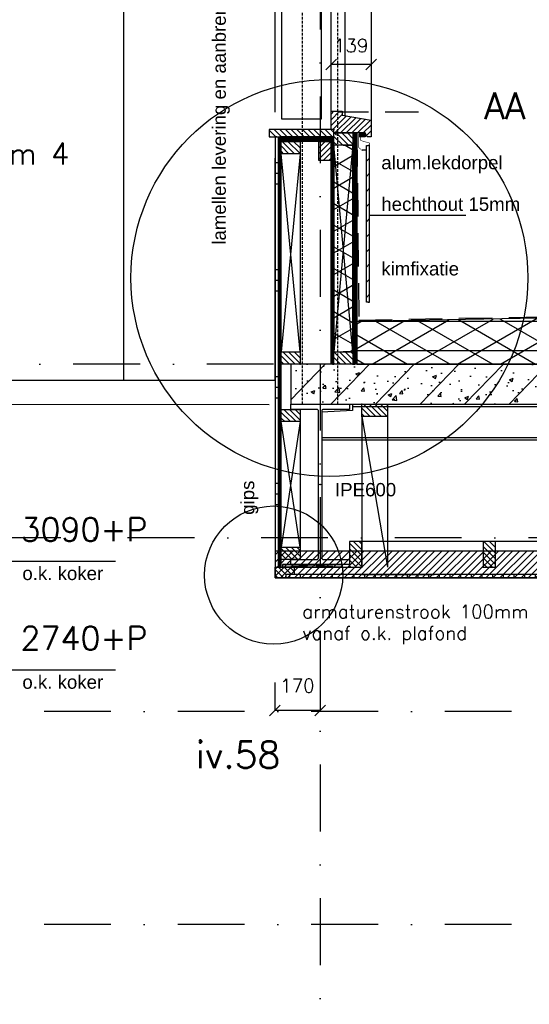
# Model space of a CAD drawing. Extents: x 0 to 316966, y 0 to 192112.
# Tile 42 of 54: x 178740 to 180647, y 94051 to 97735. Entities that reach past the tile are written whole.
import ezdxf

# ---------------------------------------------------------------- set-up
doc = ezdxf.new("R2010")
doc.units = 0
doc.header["$LTSCALE"] = 20
doc.header["$MEASUREMENT"] = 0
doc.header["$PDSIZE"] = -1
for name, pattern in [('DASHDOT', [25, 12.5, -6.25, 0, -6.25]), ('DD1', [2.66667, 1.66667, -0.5, 0, -0.5]), ('HIDDEN', [9.375, 6.25, -3.125]), ('HIDDENX2', [0.75, 0.5, -0.25])]:
    doc.linetypes.add(name, pattern=pattern)
doc.layers.get('0').update_dxf_attribs({"linetype": 'CONTINUOUS'})
doc.layers.get('DEFPOINTS').update_dxf_attribs({"linetype": 'CONTINUOUS'})
for name, color, linetype in [('25', 7, 'CONTINUOUS'), ('_DETAILNUMMERS', 4, 'CONTINUOUS'), ('_DETAILNUMMERSTEKST', 4, 'CONTINUOUS'), ('A--01A1_ACEER', 1, 'CONTINUOUS'), ('A--A21--_F-23-', 9, 'CONTINUOUS'), ('A--A25--_F--3-', 9, 'CONTINUOUS'), ('A--A30--_F--3-', 9, 'CONTINUOUS'), ('A--A35--_F--3-', 9, 'CONTINUOUS'), ('A--A42--_F--3-', 9, 'CONTINUOUS'), ('A--A42--_F-23-', 9, 'CONTINUOUS'), ('A--A42--_F123-', 9, 'CONTINUOUS'), ('A--L13DC4_VLOEREN', 4, 'HIDDEN'), ('A--L21--', 3, 'CONTINUOUS'), ('A--L21--_F--3-', 7, 'CONTINUOUS'), ('A--L21--_F-23-', 4, 'CONTINUOUS'), ('A--L21D2_BUITENWAND', 2, 'CONTINUOUS'), ('A--L22DC4_BINNENWAND', 4, 'HIDDEN'), ('A--L25--', 7, 'CONTINUOUS'), ('A--L25--_F-23-', 7, 'CONTINUOUS'), ('A--L28--', 7, 'CONTINUOUS'), ('A--L28--_F--3-', 1, 'CONTINUOUS'), ('A--L28DC1_CONSTR', 1, 'HIDDENX2'), ('A--L30--', 7, 'CONTINUOUS'), ('A--L30--_F123-', 7, 'CONTINUOUS'), ('A--L31--', 2, 'CONTINUOUS'), ('A--L31--_F--3-', 7, 'CONTINUOUS'), ('A--L31D1_BUITENKOZIJN', 1, 'CONTINUOUS'), ('A--L35D1_PLAFONDS', 1, 'CONTINUOUS'), ('A--L42--', 7, 'CONTINUOUS'), ('A--L42--_F--3-', 7, 'CONTINUOUS'), ('A--L42--_F-23-', 7, 'CONTINUOUS'), ('A--M$1A-_F123-', 1, 'CONTINUOUS'), ('A--M01A1_MAATVOERING', 1, 'CONTINUOUS'), ('A--M01B1_HOOGTE_MAATV', 1, 'CONTINUOUS'), ('A--T$1A-_F123_20', 1, 'CONTINUOUS'), ('A--T01A5_TEKST', 4, 'CONTINUOUS'), ('A--T01B2_HOOGTE_MAATV', 2, 'CONTINUOUS'), ('A--T01B3_HOOGTE_MAATV', 3, 'CONTINUOUS'), ('STRAMIEN', 8, 'DD1'), ('X--LR---_CP', 7, 'CONTINUOUS')]:
    doc.layers.add(name, color=color, linetype=linetype)
doc.styles.add('ALFA-0_25', font='ROMANS')
doc.styles.add('EB1', font='ARIAL.TTF')
doc.styles.add('EB2', font='ARIAL.TTF')
doc.styles.add('HIEMSTRA', font='romans.shx')
doc.styles.add('HOOGTEXT', font='ROMANS.shx', dxfattribs={"height": 2.5})
doc.dimstyles.get("Standard").update_dxf_attribs({"dimscale": 40, "dimtxt": 2.5, "dimasz": 2, "dimexe": 0.3, "dimexo": 0.3, "dimgap": 2, "dimtad": 1, "dimdec": 0, "dimzin": 0, "dimdsep": 46, "dimtxsty": 'HIEMSTRA', "dimblk1": 'OBLIQUE', "dimblk2": 'OBLIQUE', "dimsah": 1, "dimcen": 0.09, "dimdle": 0.3, "dimclrd": 1, "dimclre": 1, "dimclrt": 3, "dimadec": 0, "dimazin": 0, "dimtfac": 1, "dimtdec": 4, "dimtix": 1, "dimtmove": 2, "dimatfit": 3, "dimldrblk": 'OBLIQUE', "dimfxl": 0, "dimtvp": 625, "dimtolj": 1, "dimtzin": 0, "dimarcsym": 0})
doc.dimstyles.new('STANDARD$0', dxfattribs={"dimscale": 50, "dimtxt": 2.5, "dimasz": 2, "dimexe": 2, "dimexo": 0, "dimgap": 2, "dimtad": 1, "dimdec": 0, "dimzin": 0, "dimdsep": 46, "dimtxsty": 'ALFA-0_25', "dimblk1": 'OBLIQUE', "dimblk2": 'OBLIQUE', "dimsah": 1, "dimcen": -3, "dimdle": 2, "dimclrd": 1, "dimclre": 1, "dimclrt": 2, "dimadec": 0, "dimazin": 0, "dimtfac": 0.666667, "dimtofl": 0, "dimtmove": 2, "dimatfit": 3, "dimldrblk": 'OBLIQUE', "dimfxl": 0, "dimtvp": 0.833333, "dimtolj": 1, "dimtzin": 0, "dimarcsym": 0})
pattern_1 = [(45, (0, 0), (-10.6066, 10.6066), [])]

# ---------------------------------------------------------------- blocks, each defined once
blk = doc.blocks.new('Q020576-')
at = {"layer": 'A--L28--_F--3-', "color": 4, "linetype": 'Continuous'}
blk.add_lwpolyline([(110, -300), (-110, -300), (-110, -281), (-13, -281, 0.414214), (-6, -274), (-6, 274, 0.414214), (-13, 281), (-110, 281), (-110, 300), (110, 300), (110, 281), (13, 281, 0.414214), (6, 274), (6, -274, 0.414214), (13, -281), (110, -281)], format="xyb", close=True, dxfattribs=at)
at = {"layer": 'X--LR---_CP', "color": 4, "linetype": 'Continuous'}
for p in [(-6, 0), (0, 0), (6, 0)]:
    blk.add_point(p, dxfattribs=at)
blk = doc.blocks.new('*U500')
at = {"layer": 'A--A42--_F--3-', "linetype": 'Continuous'}
h = blk.add_hatch(dxfattribs=at)
h.set_pattern_fill('ALFALINE', color=256, scale=40, angle=45, style=0)
h.set_pattern_definition([(90, (-182448.854, -95652.148), (-40, 7e-15), [])])
h.paths.add_polyline_path([(0, 0), (0, -6.2), (-2713.1, -6.2), (-2713.1, 0), (-2713.1, 6.2), (0, 6.2)])
at = {"layer": 'A--L42--_F--3-', "color": 3, "linetype": 'Continuous'}
for points in [[(0, 0), (0, 6.2), (-2713.1, 6.2), (-2713.1, 0)], [(0, 0), (0, -6.2), (-2713.1, -6.2), (-2713.1, 0)], [(0, 0), (0, -6.2), (-2713.1, -6.2), (-2713.1, 0)], [(0, 0), (0, -6.2), (-2713.1, -6.2), (-2713.1, 0)]]:
    blk.add_lwpolyline(points, dxfattribs=at)
blk = doc.blocks.new('Q020283-')
at = {"layer": 'A--A25--_F--3-'}
h = blk.add_hatch(dxfattribs=at)
h.set_pattern_fill('ALFALINE', color=256, scale=15, style=0, pattern_type=2)
h.set_pattern_definition(pattern_1)
h.paths.add_polyline_path([(0, 0), (0, 96), (46, 96), (46, 0)])
at = {"layer": 'A--L25--_F-23-', "color": 2, "linetype": 'Continuous'}
blk.add_lwpolyline([(0, 0), (0, 96), (46, 96), (46, 0)], close=True, dxfattribs=at)
at = {"layer": 'X--LR---_CP'}
for p in [(0, 0), (0, 0), (46, 0)]:
    blk.add_point(p, dxfattribs=at)
blk = doc.blocks.new('Q020279-')
at = {"layer": 'A--A25--_F--3-'}
h = blk.add_hatch(dxfattribs=at)
h.set_pattern_fill('ALFALINE', color=256, scale=15, style=0, pattern_type=2)
h.set_pattern_definition(pattern_1)
h.paths.add_polyline_path([(0, 0), (0, 71), (46, 71), (46, 0)])
at = {"layer": 'A--L25--_F-23-', "color": 2, "linetype": 'Continuous'}
blk.add_lwpolyline([(0, 0), (0, 71), (46, 71), (46, 0)], close=True, dxfattribs=at)
at = {"layer": 'X--LR---_CP'}
for p in [(0, 0), (0, 0), (46, 0)]:
    blk.add_point(p, dxfattribs=at)
blk = doc.blocks.new('KOZIJN_VAA')
at = {"layer": 'A--A35--_F--3-'}
h = blk.add_hatch(dxfattribs=at)
h.set_pattern_fill('ALFALINE', color=256, scale=15, style=0, pattern_type=2)
h.set_pattern_definition([(45, (544.854, -1305.231), (-10.6066, 10.6066), [])])
h.paths.add_polyline_path([(-10, 0), (-10, 68), (31, 68), (31, 54), (140, 34.4), (140, -27), (125.2, -27), (117, -13), (0, -13), (0, 0)])
at = {"layer": 'A--L31--_F--3-', "color": 2, "linetype": 'Continuous'}
blk.add_lwpolyline([(-10, 0), (-10, 68), (31, 68), (31, 54), (140, 34.4), (140, -27), (125.2, -27), (117, -13), (0, -13), (0, -13), (0, -13), (0, 0)], close=True, dxfattribs=at)
at = {"layer": 'X--LR---_CP'}
blk.add_point((0, 0), dxfattribs=at)
at = {"layer": '25', "rotation": 270}
blk.add_blockref('Q020279-', (0, -13), dxfattribs=at)
blk = doc.blocks.new('*U445')
at = {"layer": 'A--A30--_F--3-', "linetype": 'Continuous'}
h = blk.add_hatch(dxfattribs=at)
h.set_pattern_fill('ALFALINE', color=256, scale=4, angle=405, style=0)
h.set_pattern_definition([(90, (0, 0), (-4, 1e-15), [])])
h.paths.add_polyline_path([(0, 0), (7.5, 0), (7.5, -865.3), (0, -865.3), (-7.5, -865.3), (-7.5, 0)])
at = {"layer": 'A--L30--_F123-', "color": 1, "linetype": 'Continuous'}
for points in [[(0, 0), (-7.5, 0), (-7.5, -865.3), (0, -865.3)], [(0, 0), (7.5, 0), (7.5, -865.3), (0, -865.3)]]:
    blk.add_lwpolyline(points, dxfattribs=at)
blk = doc.blocks.new('*U444')
at = {"layer": 'A--A30--_F--3-', "linetype": 'Continuous'}
h = blk.add_hatch(dxfattribs=at)
h.set_pattern_fill('ALFALINE', color=256, scale=4, angle=225, style=0)
h.set_pattern_definition([(270, (0, 0), (4, -9e-16), [])])
h.paths.add_polyline_path([(0, 0), (-5, 0), (-5, 851.3), (0, 851.3), (5, 851.3), (5, 0)])
at = {"layer": 'A--L30--_F123-', "color": 1, "linetype": 'Continuous'}
for points in [[(0, 0), (-5, 0), (-5, 851.3), (0, 851.3)], [(0, 0), (5, 0), (5, 851.3), (0, 851.3)]]:
    blk.add_lwpolyline(points, dxfattribs=at)
blk = doc.blocks.new('*U443')
at = {"layer": 'A--A30--_F--3-', "linetype": 'Continuous'}
h = blk.add_hatch(dxfattribs=at)
h.set_pattern_fill('ALFALINE', color=256, scale=4, angle=225, style=0)
h.set_pattern_definition([(269.99995, (0, 0), (4, -3e-06), [])])
h.paths.add_polyline_path([(0, 0), (-5, 0), (-5, 1610.8), (0, 1610.8), (5, 1610.8), (5, 0)])
at = {"layer": 'A--L30--_F123-', "color": 1, "linetype": 'Continuous'}
for points in [[(0, 0), (-5, 0), (-5, 1610.8), (0, 1610.8)], [(0, 0), (5, 0), (5, 1610.8), (0, 1610.8)]]:
    blk.add_lwpolyline(points, dxfattribs=at)
blk = doc.blocks.new('*U442')
at = {"layer": 'A--A42--_F123-', "linetype": 'Continuous'}
h = blk.add_hatch(dxfattribs=at)
h.set_pattern_fill('ALFAPLST', color=256, scale=400, angle=180, style=0)
h.set_pattern_definition([(180, (0, 0), (0.0002, -400), []), (180, (2e-05, -40), (0.0002, -400), []), (180, (3e-05, -80), (0.0002, -400), [])])
h.paths.add_polyline_path([(0, 0), (6, 0), (6, -1610.8), (0, -1610.8), (-6, -1610.8), (-6, 0)])
at = {"layer": 'A--L42--_F--3-', "color": 3, "linetype": 'Continuous'}
for points in [[(0, 0), (-6, 0), (-6, -1610.8), (0, -1610.8)], [(0, 0), (6, 0), (6, -1610.8), (0, -1610.8)]]:
    blk.add_lwpolyline(points, dxfattribs=at)
blk = doc.blocks.new('*U441')
at = {"layer": 'A--A30--_F--3-', "linetype": 'Continuous'}
h = blk.add_hatch(dxfattribs=at)
h.set_pattern_fill('ALFALINE', color=256, scale=4, angle=315, style=0)
h.set_pattern_definition([(360, (0, 0), (3e-06, 4), [])])
h.paths.add_polyline_path([(0, 0), (0, -9), (-187.5, -9), (-187.5, 0), (-187.5, 9), (0, 9)])
at = {"layer": 'A--L30--_F123-', "color": 1, "linetype": 'Continuous'}
for points in [[(0, 0), (0, 9), (-187.5, 9), (-187.5, 0)], [(0, 0), (0, -9), (-187.5, -9), (-187.5, 0)]]:
    blk.add_lwpolyline(points, dxfattribs=at)
blk = doc.blocks.new('*U440')
at = {"layer": 'A--A21--_F-23-', "linetype": 'Continuous'}
h = blk.add_hatch(dxfattribs=at)
h.set_pattern_fill('ALFAISO', color=256, scale=70, angle=270, style=0)
h.set_pattern_definition([(330, (-35, 6e-15), (35, 60.622), []), (30, (-35, 6e-15), (-35, 60.622), [])])
h.paths.add_polyline_path([(0, 0), (35, 0), (35, -773.3), (0, -773.3), (-35, -773.3), (-35, 0)])
at = {"layer": 'A--L21--_F--3-', "color": 3, "linetype": 'Continuous'}
for points in [[(0, 0), (-35, 0), (-35, -773.3), (0, -773.3)], [(0, 0), (35, 0), (35, -773.3), (0, -773.3)]]:
    blk.add_lwpolyline(points, dxfattribs=at)
blk = doc.blocks.new('_OBLIQUE')
at = {"color": 0, "linetype": 'ByBlock'}
blk.add_line((-0.5, -0.5), (0.5, 0.5), dxfattribs=at)
blk = doc.blocks.new('*D275')
at = {"layer": 'A--M$1A-_F123-', "color": 1}
blk.add_arc((166910.9, 95796.3), 293.9, 0, 82, dxfattribs=at)
at = {"layer": 'DEFPOINTS', "color": 0}
for p in [(167016.7, 96549.1), (167080.9, 96036.1), (151814.6, 95796.3), (185768.1, 95796.3), (166895.5, 95686.7)]:
    blk.add_point(p, dxfattribs=at)
at = {"layer": 'A--M$1A-_F123-', "color": 1, "xscale": 40, "yscale": 40, "zscale": 40}
for p, rotation in [((166951.8, 96087.4), 172.0000039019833), ((167204.8, 95796.3), 270)]:
    blk.add_blockref('_OBLIQUE', p, dxfattribs=dict(at, rotation=rotation))
at = {"layer": 'A--M$1A-_F123-', "color": 2, "insert": (167203.5, 96044.8), "char_height": 50, "attachment_point": 5, "rotation": 310.3345, "style": 'HIEMSTRA'}
blk.add_mtext('\\A1;82.00°', dxfattribs=at)
blk = doc.blocks.new('*D295')
at = {"color": 1, "linetype": 'ByBlock'}
for p, q in [((179905.7, 97567.5), (179905.7, 97567.5)), ((180055.7, 97567.5), (179905.7, 97567.5)), ((180055.7, 97567.5), (180055.7, 97567.5))]:
    blk.add_line(p, q, dxfattribs=at)
at = {"layer": 'DEFPOINTS', "color": 0, "linetype": 'ByBlock'}
for p in [(179905.7, 97567.5), (179905.7, 97567.5), (180055.7, 97567.5)]:
    blk.add_point(p, dxfattribs=at)
at = {"color": 1, "linetype": 'ByBlock', "xscale": 40, "yscale": 40, "zscale": 40, "rotation": 180}
blk.add_blockref('_OBLIQUE', (179905.7, 97567.5), dxfattribs=at)
at = {"color": 1, "linetype": 'ByBlock', "xscale": 40, "yscale": 40, "zscale": 40}
blk.add_blockref('_OBLIQUE', (180055.7, 97567.5), dxfattribs=at)
at = {"color": 2, "linetype": 'ByBlock', "insert": (179980.7, 97637.9), "char_height": 50, "attachment_point": 5, "style": 'ALFA-0_25'}
blk.add_mtext('\\A1;139', dxfattribs=at)
blk = doc.blocks.new('*D362')
at = {"layer": 'A--M$1A-_F123-', "color": 1, "lineweight": -2}
for p, q in [((179694.3, 95255.4), (179694.3, 95150.6)), ((179864.3, 95255.4), (179864.3, 95150.6)), ((179864.3, 95150.6), (179694.3, 95150.6))]:
    blk.add_line(p, q, dxfattribs=at)
at = {"layer": 'DEFPOINTS', "color": 0}
for p in [(179694.3, 95255.4), (179864.3, 95255.4), (179694.3, 95150.6)]:
    blk.add_point(p, dxfattribs=at)
at = {"layer": 'A--M$1A-_F123-', "color": 1, "lineweight": -2, "xscale": 40, "yscale": 40, "zscale": 40, "rotation": 180}
blk.add_blockref('_OBLIQUE', (179694.3, 95150.6), dxfattribs=at)
at = {"layer": 'A--M$1A-_F123-', "color": 1, "lineweight": -2, "xscale": 40, "yscale": 40, "zscale": 40}
blk.add_blockref('_OBLIQUE', (179864.3, 95150.6), dxfattribs=at)
at = {"layer": 'A--M$1A-_F123-', "color": 2, "insert": (179779.3, 95243), "char_height": 50, "attachment_point": 5, "style": 'ALFA-0_25'}
blk.add_mtext('\\A1;170', dxfattribs=at)
blk = doc.blocks.new('*U422')
at = {"layer": 'A--A42--_F-23-', "linetype": 'Continuous'}
h = blk.add_hatch(dxfattribs=at)
h.set_pattern_fill('ALFALINE', color=256, scale=40, style=0)
h.set_pattern_definition([(45, (-180043.777, -96678.036), (-28.284271, 28.284271), [])])
h.paths.add_polyline_path([(0, 0), (-6, 0), (-6, 585.6), (0, 585.6), (6, 585.6), (6, 0)])
at = {"layer": 'A--L42--_F-23-', "color": 2, "linetype": 'Continuous'}
for points in [[(0, 0), (-6, 0), (-6, 585.6), (0, 585.6)], [(0, 0), (6, 0), (6, 585.6), (0, 585.6)]]:
    blk.add_lwpolyline(points, dxfattribs=at)
blk = doc.blocks.new('A$C1B051801')
at = {"layer": 'A--A25--_F--3-'}
h = blk.add_hatch(dxfattribs=at)
h.set_pattern_fill('ALFALINE', color=256, scale=15, angle=-90, style=0, pattern_type=2)
h.set_pattern_definition([(135, (-92.498, 12.5), (-10.6066, -10.6066), [])])
h.paths.add_polyline_path([(71.5, 12.5), (40, 12.5), (40, 0), (0, 0), (0, 40.5), (71.5, 40.5)])
h = blk.add_hatch(dxfattribs=at)
h.set_pattern_fill('ALFALINE', color=256, scale=15, angle=-90, style=0, pattern_type=2)
h.set_pattern_definition([(135, (-92.498, 12.5), (-10.6066, -10.6066), [])])
h.paths.add_polyline_path([(71.5, 12.5), (12.5, 12.5), (12.5, 40.5), (71.5, 40.5)])
at = {"layer": 'A--L25--_F-23-', "color": 2, "linetype": 'Continuous'}
blk.add_lwpolyline([(71.5, 12.5), (40, 12.5), (40, 0), (0, 0), (0, 40.5), (71.5, 40.5)], close=True, dxfattribs=at)
blk = doc.blocks.new('HOOGTEP')
at = {"layer": 'A--M01A1_MAATVOERING'}
for p, q in [((0, 0), (0.624, 2.33)), ((0.624, 2.33), (8.794, 2.33)), ((-2.415, 0.647), (0, 0))]:
    blk.add_line(p, q, dxfattribs=at)
at = {"layer": 'A--M01B1_HOOGTE_MAATV'}
blk.add_line((-1.379, 0), (0.911, 0), dxfattribs=at)
at = {"layer": 'A--T01B2_HOOGTE_MAATV', "style": 'HOOGTEXT', "flags": 4}
blk.add_attdef('TEKST', (1.84, -0.671), '', height=1.5, dxfattribs=at)
at = {"layer": 'A--T01B3_HOOGTE_MAATV', "style": 'HOOGTEXT', "flags": 4}
blk.add_attdef('HOOGTE', (1.673, 3.819), '', height=1.75, dxfattribs=at)

msp = doc.modelspace()

# ---------------------------------------------------------------- hatches: boundary and pattern name
at = {"layer": 'A--01A1_ACEER', "linetype": 'Continuous'}
h = msp.add_hatch(dxfattribs=at)
h.set_pattern_fill('ANSI31', color=256, scale=150, style=0)
h.set_pattern_definition([(45, (20864.859, 700), (-13.2582521, 13.2582521), [])])
h.paths.add_polyline_path([(179695.763, 95645.898), (182458.854, 95645.899), (182458.854, 95745.899), (179695.763, 95745.898)])
at = {"layer": 'A--A21--_F-23-'}
h = msp.add_hatch(dxfattribs=at)
h.set_pattern_fill('ALFAISO', color=256, scale=80, angle=270, style=0, pattern_type=2)
h.set_pattern_definition([(330, (47325.05, 690), (40, 69.282032), []), (30, (47325.05, 690), (-40, 69.282032), [])])
h.paths.add_polyline_path([(180001.734, 96445.898), (182580.734, 96445.898), (182580.734, 96652.648), (180001.734, 96605.648)])
h = msp.add_hatch(dxfattribs=at)
h.set_pattern_fill('ALFABET', color=256, scale=20, angle=1, style=0)
h.set_pattern_definition([(46, (0, 0), (-86.320776, 83.359004), []), (51, (0, 0), (143.64922, -10.04493), [15, -165]), (356, (0, 0), (-30.37155, 149.93121), [12, -132]), (101.4514, (11.97, -0.84), (113.27778, 139.88618), [12.74804, -140.22842]), (47.1842, (-0.7, 40), (213.99344, -29.37358), [22.5, -247.5]), (97.6356, (17.13, 37.55), (183.50393, 198.05632), [19.12206, -210.3426]), (352.1842, (-0.7, 40), (183.50378, 198.05647), [18, -198]), (22, (19.47, 30.34), (120.76856, -78.42802), [15, -165]), (327, (19.47, 30.34), (46.12453, 145.85721), [12, -132]), (72.4514, (29.54, 23.81), (166.893145, 67.42906), [12.74804, -140.22842]), (38.5, (0, 0), (1.269641, 66.611074), [0, -130.4, 0, -134, 0, -132.5]), (8.5, (0, 0), (51.229207, 79.788568), [0, -76.4, 0, -127.4, 0, -50.5]), (328.5, (-44.593, -0.78), (106.826954, -2.64699), [0, -50, 0, -156, 0, -207]), (318.5, (-64.59, -1.13), (116.270055, 22.053548), [0, -65, 0, -103.6, 0, -147]), (318.5, (-64.59, -1.13), (116.270055, 22.053548), [0, -65, 0, -103.6, 0, -147])])
h.paths.add_polyline_path([(179754.265, 96295.898), (182680.314, 96295.898), (182680.734, 96445.898), (179754.265, 96445.898)])
at = {"layer": 'A--A35--_F--3-'}
h = msp.add_hatch(dxfattribs=at)
h.set_pattern_fill('ALFALINE', color=256, scale=15, style=0)
h.set_pattern_definition([(135, (332511.889, 3265.15), (10.6066017, 10.6066017), [])])
h.paths.add_polyline_path([(179772.624, 97324.214), (179925.734, 97324.214), (179925.734, 97297.214), (179772.624, 97297.214)])
h.paths.add_polyline_path([(179674.124, 97324.214), (179772.624, 97324.214), (179772.624, 97297.214), (179674.124, 97297.214)])

# ---------------------------------------------------------------- linework, layer by layer
at = {"layer": '_DETAILNUMMERS'}
for centre, radius in [((179898.906, 96768.725), 742.626), ((179690.371, 95656.738), 258.558)]:
    msp.add_circle(centre, radius, dxfattribs=at)
at = {"layer": 'A--01A1_ACEER'}
for p, q in [((179974.265, 95695.898), (179723.263, 95686.398)), ((179723.263, 95695.898), (179974.265, 95686.398)), ((180022.61, 95658.398), (180291.526, 95658.398))]:
    msp.add_line(p, q, dxfattribs=at)
msp.add_lwpolyline([(179974.265, 95695.898), (179723.263, 95695.898), (179723.263, 95686.398), (179974.265, 95686.398)], close=True, dxfattribs=at)
at = {"layer": 'A--A42--_F--3-', "color": 2}
msp.add_line((180037.777, 97246.716, 0), (180022.162, 97246.716, 0), dxfattribs=at)
at = {"layer": 'A--L13DC4_VLOEREN'}
msp.add_lwpolyline([(180001.734, 97311.231), (180008.925, 96610.648), (182575.734, 96657.648), (182575.734, 96783.344)], dxfattribs=at)
at = {"layer": 'A--L21--'}
for p, q in [((182580.734, 96605.849), (180001.734, 96605.799)), ((182580.734, 96495.849), (180001.734, 96495.799))]:
    msp.add_line(p, q, dxfattribs=at)
msp.add_lwpolyline([(180001.734, 96445.898), (182580.734, 96445.898), (182580.734, 96652.648), (180001.734, 96605.648)], close=True, dxfattribs=at)
at = {"layer": 'A--L21--_F-23-', "linetype": 'Continuous'}
msp.add_lwpolyline([(179754.265, 96295.898), (182680.314, 96295.898), (182680.734, 96445.898), (179754.265, 96445.898)], close=True, dxfattribs=at)
at = {"layer": 'A--L21D2_BUITENWAND'}
for points in [[(179985.783, 96295.898), (179985.783, 96272.249), (179870.265, 96265.935)], [(179985.783, 96287.398), (182656.921, 96287.398)], [(179870.265, 96265.935), (179870.265, 96162.897), (182578.854, 96162.898)], [(179870.265, 96171.397), (182578.854, 96171.398)]]:
    msp.add_lwpolyline(points, dxfattribs=at)
at = {"layer": 'A--L22DC4_BINNENWAND', "linetype": 'DD1', "const_width": 2}
for points in [[(180032.734, 97305.231), (180008.999, 97305.231), (180008.999, 97256.612), (180022.406, 97244.929)], [(180016.2, 97296.231), (180016.2, 97282.899), (180049.777, 97273.236), (180049.777, 97253.237)]]:
    msp.add_lwpolyline(points, dxfattribs=at)
at = {"layer": 'A--L25--'}
msp.add_line((178217.864, 96296.074), (179673.052, 96295.686), dxfattribs=at)
for points in [[(179695.763, 97389.214), (179695.763, 98405.899), (178559.918, 98405.899), (178110.851, 95635.686)], [(178232.392, 96385.686), (179695.763, 96385.686), (179695.763, 97217.214), (179695.763, 97217.214)]]:
    msp.add_lwpolyline(points, dxfattribs=at)
at = {"layer": 'A--L25--_F-23-', "color": 8}
msp.add_lwpolyline([(179869.243, 97364.213), (179869.24, 98423.397), (179719.238, 98423.4), (179719.243, 97364.209), (179869.243, 97364.213)], dxfattribs=at)
at = {"layer": 'A--L28DC1_CONSTR'}
for p, q in [((179797.765, 96295.898), (179797.765, 99012.898)), ((179930.765, 96295.898), (179930.765, 99012.898))]:
    msp.add_line(p, q, dxfattribs=at)
at = {"layer": 'A--L28DC1_CONSTR', "linetype": 'ByBlock'}
msp.add_line((180409.321, 97001.747), (180049.777, 97001.747, 0), dxfattribs=at)
at = {"layer": 'A--L31--'}
msp.add_line((179956.734, 98400.898), (179956.734, 97373.422), dxfattribs=at)
for points in [[(179905.734, 97324.214), (179905.734, 98421.898)], [(180055.734, 98400.898), (180055.734, 97297.213)]]:
    msp.add_lwpolyline(points, dxfattribs=at)
for points in [[(180032.734, 97301.231), (180010.81, 97301.231), (180010.81, 97308.231), (180032.734, 97308.231)], [(180032.799, 97296.231), (180010.875, 97296.231), (180010.875, 97303.231), (180032.799, 97303.231)]]:
    msp.add_lwpolyline(points, close=True, dxfattribs=at)
at = {"layer": 'A--L31--_F--3-', "color": 2, "linetype": 'Continuous'}
msp.add_lwpolyline([(179915.734, 97324.231), (179674.124, 97324.214), (179674.124, 97297.214), (179915.734, 97297.213)], close=True, dxfattribs=at)
at = {"layer": 'A--L31D1_BUITENKOZIJN'}
for p, q in [((179127.84, 98405.899), (179127.84, 96385.686)), ((179789.263, 97233.213), (179718.262, 96491.898)), ((179789.262, 96491.898), (179718.263, 97233.213)), ((179789.263, 97233.213), (179789.262, 96491.898)), ((179986.734, 97265.231), (179915.734, 96491.898)), ((179986.734, 96491.898), (179915.734, 97265.231)), ((180020.265, 96249.898), (180020.265, 95686.398)), ((180020.265, 96249.898), (180116.265, 95686.398)), ((180116.265, 96249.898), (180116.265, 95686.398)), ((179789.262, 95760.898), (179718.262, 96230.898)), ((179789.262, 96230.898), (179718.262, 95760.898)), ((179789.262, 96230.898), (179789.262, 95760.898)), ((182402.854, 95782.398), (180020.265, 95782.398))]:
    msp.add_line(p, q, dxfattribs=at)
at = {"layer": 'A--L31D1_BUITENKOZIJN', "linetype": 'HIDDEN'}
msp.add_line((180232.624, 97389.214), (179930.765, 97389.214), dxfattribs=at)
at = {"layer": 'A--L35D1_PLAFONDS', "linetype": 'Continuous'}
msp.add_lwpolyline([(179695.763, 95645.898), (182458.854, 95645.899), (182458.854, 95745.899), (179695.763, 95745.898)], close=True, dxfattribs=at)
at = {"layer": 'STRAMIEN', "linetype": 'DASHDOT'}
for p, q in [((179864.265, 109950.716), (179864.265, 90508.086)), ((189192.195, 96445.898), (167907.606, 96445.898)), ((188895.387, 95795.898), (151614.265, 95795.898)), ((189082.969, 95145.898), (152098.725, 95145.898)), ((189082.969, 94348.898), (152098.725, 94348.898))]:
    msp.add_line(p, q, dxfattribs=at)

# ---------------------------------------------------------------- block references
at = {"color": 3}
ref = msp.add_blockref('HOOGTEP', (178658.787, 95592.626), dxfattribs=dict(at, xscale=50, yscale=50))
ref.add_attrib('HOOGTE', '3090+P', (178742.418, 95783.6), dxfattribs={"layer": 'A--T01B3_HOOGTE_MAATV', "height": 87.5, "style": 'HOOGTEXT', "flags": 4})
ref = msp.add_blockref('HOOGTEP', (178658.787, 95185.898), dxfattribs=dict(at, xscale=50, yscale=50))
ref.add_attrib('HOOGTE', '2740+P', (178742.418, 95376.872), dxfattribs={"layer": 'A--T01B3_HOOGTE_MAATV', "height": 87.5, "style": 'HOOGTEXT', "flags": 4})
at = {"layer": '25'}
for p, rotation in [((179718.263, 97279.213), 270), ((179905.734, 97279.213), 180), ((179789.262, 96445.898), 90), ((179986.734, 96445.898), 90), ((179789.262, 96230.898), 90), ((179789.262, 95714.898), 90)]:
    msp.add_blockref('Q020279-', p, dxfattribs=dict(at, rotation=rotation))
at = {"layer": 'A--L21--'}
msp.add_blockref('*U440', (179950.734, 97265.231), dxfattribs=at)
at = {"layer": 'A--L25--', "rotation": 270}
msp.add_blockref('Q020283-', (180020.265, 96295.898), dxfattribs=at)
at = {"layer": 'A--L25--', "xscale": -1}
for p in [(180020.265, 95686.398), (180520.265, 95686.398)]:
    msp.add_blockref('Q020283-', p, dxfattribs=at)
at = {"layer": 'A--L28--'}
msp.add_blockref('Q020576-', (179864.265, 95995.898), dxfattribs=at)
at = {"layer": 'A--L30--'}
for name, p in [('*U445', (179994.234, 97311.231)), ('*U443', (179713.262, 95686.398)), ('*U441', (179905.734, 97288.213)), ('*U444', (179910.734, 96445.898))]:
    msp.add_blockref(name, p, dxfattribs=at)
at = {"layer": 'A--L31--'}
msp.add_blockref('KOZIJN_VAA', (179915.734, 97324.231), dxfattribs=at)
at = {"layer": 'A--L42--'}
for name, p in [('*U442', (179701.763, 97297.214)), ('*U422', (180043.777, 96678.036, 0)), ('*U500', (182448.854, 95652.148))]:
    msp.add_blockref(name, p, dxfattribs=at)
at = {"layer": 'A--T01A5_TEKST'}
msp.add_blockref('A$C1B051801', (179695.763, 95645.898), dxfattribs=at)

# ---------------------------------------------------------------- texts
at = {"layer": '_DETAILNUMMERSTEKST', "style": 'HIEMSTRA'}
for s, p in [('AA', (180478.325, 97362.286)), ('iv.58', (179398.598, 94933.969))]:
    msp.add_text(s, height=100, dxfattribs=at).set_placement(p)
at = {"layer": '_DETAILNUMMERSTEKST', "color": 3, "style": 'HIEMSTRA'}
msp.add_text('scherm 4', height=80, dxfattribs=at).set_placement((178407.832, 97193.604))
at = {"layer": 'A--01A1_ACEER', "linetype": 'Continuous', "style": 'HIEMSTRA'}
for s, p in [('armaturenstrook 100mm ', (179797.408, 95494.944)), ('vanaf o.k. plafond', (179797.408, 95414.757))]:
    msp.add_text(s, height=50, dxfattribs=at).set_placement(p)
at = {"layer": 'A--T$1A-_F123_20', "style": 'EB1'}
for s, p in [('lamellen levering en aanbrengen door derden', (179511.333, 96892.979, 1)), ('gips', (179617.784, 95882.327))]:
    msp.add_text(s, height=50, rotation=90, dxfattribs=at).set_placement(p)
at = {"layer": 'A--T$1A-_F123_20'}
for s, style, p in [('alum.lekdorpel', 'EB1', (180093.315, 97175.306, 1)), ('hechthout 15mm', 'EB1', (180093.315, 97019.744, 1)), ('kimfixatie', 'EB1', (180093.315, 96778.078, 1)), ('IPE600', 'EB1', (179920.024, 95951.361)), ('o.k. koker ', 'EB2', (178749.654, 95638.216)), ('o.k. koker ', 'EB2', (178749.654, 95231.488))]:
    msp.add_text(s, height=50, dxfattribs=dict(at, style=style)).set_placement(p)

# ---------------------------------------------------------------- dimensions: what is measured, and where the dimension line sits
at = {"layer": 'A--M$1A-_F123-'}
dim = msp.add_linear_dim(base=(179905.734, 97567.52), p1=(180055.734, 97567.52), p2=(179905.734, 97567.524), text='139', dimstyle='STANDARD$0', override={"dimscale": 20, "dimexe": 0, "dimcen": 0, "dimdle": 0, "dimtfac": 0.75, "dimtvp": 1.5}, dxfattribs=at)
dim.commit()
dim.dimension.update_dxf_attribs({"geometry": '*D295', "text_midpoint": (179980.734, 97637.939), "dimtype": 160})
dim = msp.add_angular_dim_2l(base=(167080.866, 96036.118), line1=((185768.124, 95796.315), (151814.591, 95796.315)), line2=((166895.466, 95686.733), (167016.658, 96549.059)), dimstyle='Standard', override={"dimscale": 20, "dimexe": 0, "dimexo": 0, "dimdec": 2, "dimcen": 0, "dimdle": 0, "dimclrt": 2, "dimadec": 2, "dimtfac": 0.75, "dimtvp": 1.5}, dxfattribs=at)
dim.commit()
dim.dimension.update_dxf_attribs({"geometry": '*D275', "text_midpoint": (167203.455, 96044.751), "dimtype": 162})
dim = msp.add_linear_dim(base=(179694.265, 95150.617), p1=(179864.265, 95255.418), p2=(179694.265, 95255.418), dimstyle='STANDARD$0', override={"dimscale": 20, "dimexe": 0, "dimexo": 0, "dimtxsty": 'ALFA-0_25', "dimcen": 0, "dimdle": 0, "dimclrt": 2, "dimtfac": 0.75, "dimtdec": 2, "dimtix": 0, "dimtofl": 0, "dimtvp": 1.5}, dxfattribs=at)
dim.commit()
dim.dimension.update_dxf_attribs({"geometry": '*D362', "text_midpoint": (179779.265, 95242.978), "dimtype": 160})

doc.saveas('drawing.dxf')
